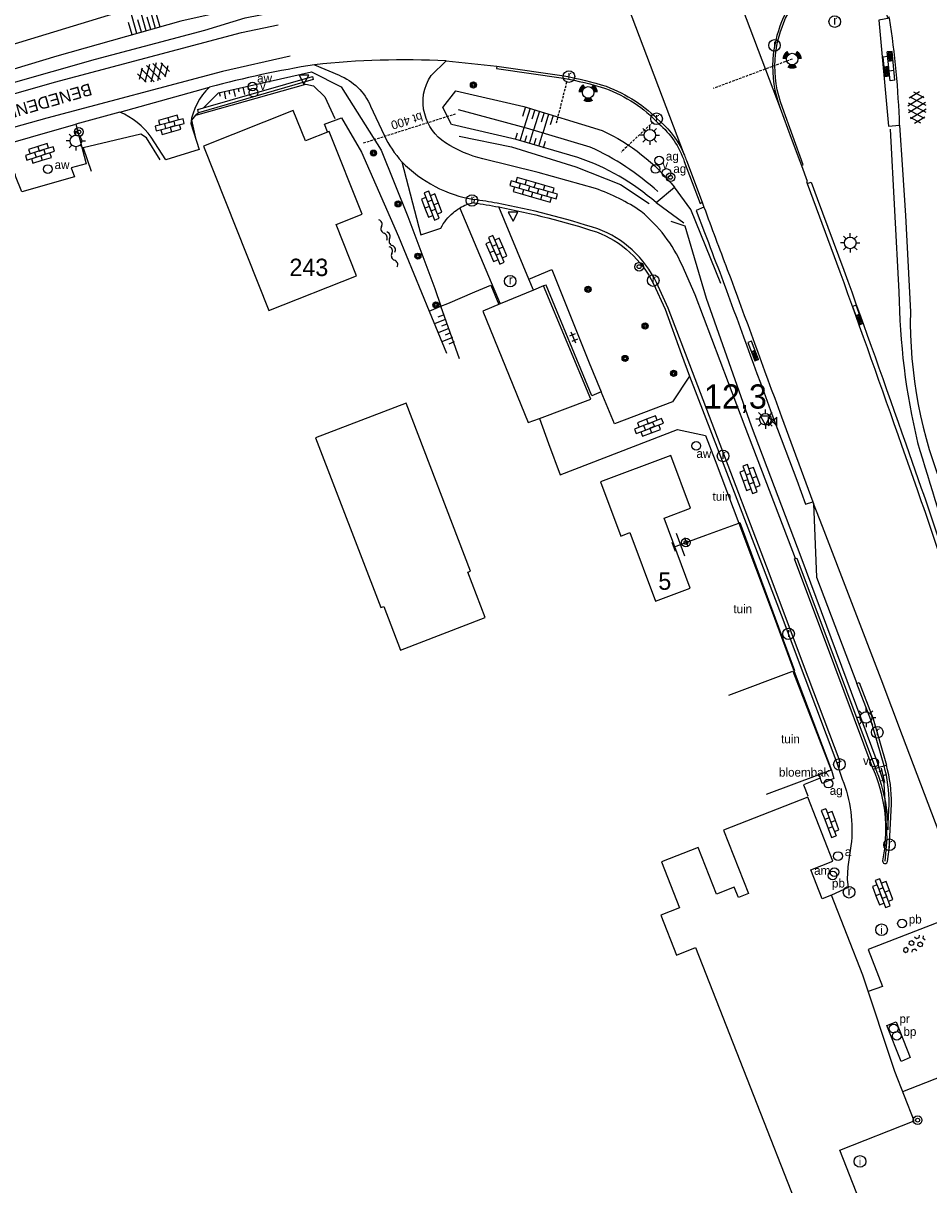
# Model space of a CAD drawing. Header units: metres. Extents: x 121538 to 126242, y 445257 to 454505.
# Tile 6 of 83: x 125785 to 125879, y 446326 to 446446. Entities that reach past the tile are written whole.
import ezdxf
from ezdxf.enums import TextEntityAlignment as Align

# ---------------------------------------------------------------- set-up
doc = ezdxf.new("R2010")
doc.units = ezdxf.units.M
doc.linetypes.add('STIPPELFIJN', pattern=[0.375, 0.25, -0.125])
for name, color, linetype in [('B01_D', 8, 'Continuous'), ('B01_T', 8, 'Continuous'), ('SYMBD01', 8, 'Continuous'), ('SYMBD02', 8, 'Continuous'), ('SYMBD03', 8, 'Continuous'), ('SYMBD04', 8, 'Continuous'), ('SYMBD05', 8, 'Continuous'), ('TEK-D05', 8, 'Continuous'), ('TEK-D06', 8, 'Continuous'), ('TEK-D19', 8, 'Continuous'), ('TEK-D20', 7, 'Continuous'), ('TER-D03S', 8, 'Continuous'), ('TER-T02', 8, 'RASTER'), ('TER-T04', 8, 'HAAG'), ('TER-T09', 8, 'Continuous'), ('TER-T34', 8, 'HAAG'), ('TOPOT04', 8, 'Continuous'), ('TOPOT06', 8, 'WALB'), ('TOPOT18', 8, 'STIPPELFIJN'), ('TOPOT21', 8, 'Continuous'), ('TOPOT22', 8, 'Continuous'), ('TOPOT23', 8, 'Continuous'), ('TOPOT24', 8, 'Continuous'), ('TOPOT26', 8, 'Continuous'), ('TOPOT28', 8, 'Continuous'), ('TOPOT29', 8, 'Continuous'), ('TOPOT30', 8, 'Continuous'), ('TOPOT31', 8, 'Continuous'), ('TOPOT35', 8, 'Continuous'), ('TOPOT50', 8, 'Continuous'), ('TOPOT53', 8, 'STIPPELFIJN'), ('TOPOV04', 8, 'Continuous'), ('WAT-T00', 8, 'Continuous'), ('WEG-T01', 8, 'Continuous'), ('WEG-T20', 8, 'Continuous'), ('WEG-T21', 8, 'Continuous'), ('Z02', 8, 'Continuous')]:
    doc.layers.add(name, color=color, linetype=linetype)
doc.styles.add('ISO', font='provutr.shx')
doc.styles.add('rtw_iso', font='iso-rtw.shx')
doc.linetypes.add('HAAG', pattern='A,0.25,-0.25,[151,BLOK.SHX,S=0.25,R=0,X=0,Y=0],-0.25,0.25', length=1)
doc.linetypes.add('RASTER', pattern='A,0.25,-0.25,[150,BLOK.SHX,S=0.25,R=0,X=0,Y=0],-0.25,0.25', length=1)
doc.linetypes.add('WALB', pattern='A,0.5,[155,BLOK.SHX,S=0.25,R=0,X=0,Y=0],0.5', length=1)

# ---------------------------------------------------------------- blocks, each defined once
blk = doc.blocks.new('beton-m')
for p, q in [((-0.2273319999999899, 1.443749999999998), (-0.4546632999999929, 1.312500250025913)), ((-0.4546632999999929, 1.312500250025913), (-0.4546632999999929, 1.049999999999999)), ((0, 1.3125), (-0.2273319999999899, 1.443749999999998)), ((0, 1.049999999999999), (0, 1.3125)), ((-0.681995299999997, 0.65625), (-0.4546632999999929, 0.5249999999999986)), ((-0.4546632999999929, 0.2624999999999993), (-0.6819945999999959, 0.1312499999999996)), ((-0.4546632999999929, 1.049999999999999), (-0.2273319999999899, 0.9187499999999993)), ((-0.4546632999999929, 0.5249999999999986), (-0.4546632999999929, 0.2624999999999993)), ((-0.2273319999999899, 0.9187499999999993), (0, 1.049999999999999)), ((0, 0.5249999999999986), (0.227331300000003, 0.65625)), ((0, 0.2624999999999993), (0, 0.5249999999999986)), ((0.2273320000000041, 0.1312499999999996), (0, 0.2624999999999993)), ((0.227331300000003, 0.65625), (0.4546633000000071, 0.5249999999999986)), ((0.4546633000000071, 0.2624999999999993), (0.2273320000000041, 0.1312499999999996)), ((0.4546633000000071, 0.5249999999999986), (0.4546633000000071, 0.2624999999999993)), ((-0.4546632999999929, -0.2624999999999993), (-0.2273319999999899, -0.1312499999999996)), ((-0.4546632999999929, -0.5249999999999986), (-0.4546632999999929, -0.2624999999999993)), ((-0.2273319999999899, -0.65625), (-0.4546632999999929, -0.5249999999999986)), ((-0.2273319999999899, -0.1312499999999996), (0, -0.2624999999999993)), ((0, -0.5249999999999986), (-0.2273319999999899, -0.65625)), ((0, -0.2624999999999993), (0, -0.5249999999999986)), ((0, -1.050000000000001), (0.2273320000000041, -0.9187499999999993)), ((0.2273320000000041, -0.9187499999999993), (0.4546633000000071, -1.050000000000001)), ((0.4546633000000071, -0.2624999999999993), (0.681995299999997, -0.1312499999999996)), ((0.4546633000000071, -0.5249999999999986), (0.4546633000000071, -0.2624999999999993)), ((0.681995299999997, -0.65625), (0.4546633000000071, -0.5249999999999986))]:
    blk.add_line(p, q)
blk = doc.blocks.new('asfalt-l')
for p, q in [((-0.7591759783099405, 1.005065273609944), (0.3033435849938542, 1.61851127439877)), ((-0.3033433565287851, 1.618511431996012), (0.7591756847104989, 1.005065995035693)), ((-0.9297791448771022, 0.184879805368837), (0.7041760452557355, 1.128244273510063)), ((-0.8925070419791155, -0.5152890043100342), (0.8925070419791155, 0.5152890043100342)), ((-0.8925070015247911, 0.5152892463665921), (0.8925070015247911, -0.5152892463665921)), ((-0.704176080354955, 1.12824420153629), (0.9297791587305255, 0.1848795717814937)), ((-0.9297791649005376, -0.1848794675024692), (0.7041762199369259, -1.128243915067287)), ((-0.7591760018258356, -1.005065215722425), (0.3033436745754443, -1.618511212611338)), ((-0.7041760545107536, -1.128244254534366), (0.9297791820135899, -0.1848791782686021)), ((-0.3033433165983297, -1.618511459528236), (0.7591759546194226, -1.005065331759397))]:
    blk.add_line(p, q)
blk = doc.blocks.new('talud')
for p, q in [((6.661338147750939e-16, 0.75), (0.5000000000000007, 0.7499999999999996)), ((4.440892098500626e-16, 0.5), (1, 0.4999999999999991)), ((2.220446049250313e-16, 0.25), (0.5000000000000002, 0.2499999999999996)), ((0, 0), (1, -8.881784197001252e-16)), ((-2.220446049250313e-16, -0.25), (0.4999999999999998, -0.2500000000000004)), ((-4.440892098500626e-16, -0.5), (0.9999999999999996, -0.5000000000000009)), ((-6.661338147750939e-16, -0.75), (0.4999999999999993, -0.7500000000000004))]:
    blk.add_line(p, q)
blk = doc.blocks.new('water-l')
at = {"linetype": 'Continuous'}
for centre, start, end in [((-0.4655673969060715, 2.222705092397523), 309.7446390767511, 50.25536092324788), ((0.1580823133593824, 1.472705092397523), 129.7446390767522, 230.255360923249), ((-0.4655673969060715, 0.7227050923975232), 309.7446390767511, 50.25536092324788), ((0.4877086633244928, 4.773959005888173e-15), 129.7446390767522, 230.255360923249), ((-0.1359410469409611, 0.7500000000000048), 309.7446390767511, 50.25536092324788), ((0.1580823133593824, -1.508344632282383), 129.7446390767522, 230.255360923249), ((-0.4655673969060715, -0.7583446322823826), 309.7446390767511, 50.25536092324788), ((-0.1359410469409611, -0.7499999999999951), 309.7446390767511, 50.25536092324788), ((-0.4655673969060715, -2.258344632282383), 309.7446390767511, 50.25536092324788)]:
    blk.add_arc(centre, 0.4877086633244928, start, end, dxfattribs=at)
blk = doc.blocks.new('DRHEK')
at = {"linetype": 'Continuous'}
for p, q in [((1.25, 0), (-1.25, 0)), ((-0.5, 0.7000000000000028), (0.5, 0.7000000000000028)), ((-0.5, -0.7000000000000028), (0.5, -0.7000000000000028))]:
    blk.add_line(p, q, dxfattribs=at)
blk = doc.blocks.new('bermverhardingblok-m')
at = {"linetype": 'Continuous'}
for p, q in [((-0.5000000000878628, 1.499999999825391), (-0.5000000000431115, -1.499999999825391)), ((-0.5000000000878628, 1.499999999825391), (2.1648016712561e-11, 1.499999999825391)), ((2.1648016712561e-11, 1.499999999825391), (-2.310107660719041e-11, -1.499999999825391)), ((-0.5000000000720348, 0.4999999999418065), (-1.456612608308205e-12, 0.4999999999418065)), ((0.499999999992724, 0.9999999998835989), (-8.732570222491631e-12, 0.9999999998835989)), ((-2.182787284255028e-11, 0.9999999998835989), (0.499999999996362, 0.9999999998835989)), ((0.500000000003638, 0), (0, 0)), ((0.4000000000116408, 0.8999999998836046), (0.1000000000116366, 0.8999999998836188)), ((0.1000000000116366, 0.8999999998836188), (0.1000000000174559, 0.09999999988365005)), ((0.4000000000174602, 0.09999999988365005), (0.1000000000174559, 0.09999999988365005)), ((0.3000000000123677, 0.7999999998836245), (0.2000000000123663, 0.7999999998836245)), ((0.2000000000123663, 0.7999999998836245), (0.200000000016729, 0.1999999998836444)), ((0.3000000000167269, 0.1999999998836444), (0.200000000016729, 0.1999999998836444)), ((0.3000000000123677, 0.7999999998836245), (0.3000000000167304, 0.1999999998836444)), ((0.4000000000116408, 0.8999999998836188), (0.4000000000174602, 0.09999999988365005)), ((0.5000000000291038, -0.9999999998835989), (0.499999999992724, 0.9999999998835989)), ((-0.5000000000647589, -0.4999999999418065), (5.819345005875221e-12, -0.4999999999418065)), ((-0.4000000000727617, -1.399999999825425), (-0.4000000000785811, -0.5999999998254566)), ((-0.4000000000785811, -0.5999999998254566), (-0.1000000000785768, -0.5999999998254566)), ((-0.3000000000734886, -1.299999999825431), (-0.3000000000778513, -0.6999999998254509)), ((-0.3000000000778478, -0.6999999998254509), (-0.2000000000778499, -0.6999999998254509)), ((-0.2000000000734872, -1.299999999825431), (-0.2000000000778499, -0.6999999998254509)), ((-0.1000000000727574, -1.399999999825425), (-0.1000000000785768, -0.5999999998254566)), ((7.275957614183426e-12, -0.9999999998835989), (0.5000000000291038, -0.9999999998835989)), ((-0.5000000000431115, -1.499999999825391), (-2.310107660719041e-11, -1.499999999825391)), ((-0.4000000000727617, -1.399999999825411), (-0.1000000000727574, -1.399999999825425)), ((-0.3000000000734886, -1.299999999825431), (-0.2000000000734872, -1.299999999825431))]:
    blk.add_line(p, q, dxfattribs=at)
blk = doc.blocks.new('paal')
for radius in [0.4499999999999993, 0.2]:
    blk.add_circle((0, 0), radius)
blk = doc.blocks.new('lichtmast')
for p, q in [((-0.5998500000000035, 0), (-0.9997499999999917, 0)), ((-0.7069300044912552, 0.7069300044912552), (-0.4241580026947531, 0.4241580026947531)), ((0, 0.5998500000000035), (0, 0.9997499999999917)), ((0.4241580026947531, 0.4241580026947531), (0.7069300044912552, 0.7069300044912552)), ((0.5998500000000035, 0), (0.9997499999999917, 0)), ((-0.4241580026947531, -0.4241580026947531), (-0.7069300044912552, -0.7069300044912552)), ((0, -0.5998500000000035), (0, -0.9997499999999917)), ((0.4241580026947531, -0.4241580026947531), (0.7069300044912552, -0.7069300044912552))]:
    blk.add_line(p, q)
blk.add_circle((0, 0), 0.5998499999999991)
blk = doc.blocks.new('peilbuis')
blk.add_circle((0, 0), 0.45)
at = {"style": 'ISO'}
blk.add_attdef('PEILBUIS', (0.700000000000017, 0), '', height=0.9, dxfattribs=at)
blk = doc.blocks.new('kilometerpaal')
for p, q in [((-0.4419417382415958, 0.4419417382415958), (0.4419417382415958, -0.4419417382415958)), ((-0.4419417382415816, -0.4419417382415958), (-0.4419417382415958, 0.4419417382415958)), ((0.4419417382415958, 0.4419417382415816), (-0.4419417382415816, -0.4419417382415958)), ((0.4419417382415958, -0.4419417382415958), (0.4419417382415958, 0.4419417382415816))]:
    blk.add_line(p, q)
at = {"style": 'rtw_iso'}
blk.add_attdef('KILOMETERPAAL', (0.5914120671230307, 0.8682056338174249), '', height=2.5, dxfattribs=at)
blk = doc.blocks.new('BOOM')
for radius in [0.315, 0.225, 0.135]:
    blk.add_circle((0, 0), radius)
blk = doc.blocks.new('brandstofpomp')
blk.add_circle((0, 0), 0.45)
at = {"style": 'ISO'}
blk.add_attdef('BRANDSTOFPOMT', (0.6999999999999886, 0), '', height=0.9, dxfattribs=at)
blk = doc.blocks.new('afsl-water')
blk.add_circle((0, 0), 0.45)
at = {"style": 'ISO'}
blk.add_attdef('AFSL-WATER', (0.6999999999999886, 0), '', height=0.9, dxfattribs=at)
blk = doc.blocks.new('afsl-brandstof')
blk.add_circle((0, 0), 0.45)
at = {"style": 'ISO'}
blk.add_attdef('AFSL-BRANDSTOF', (0.6999999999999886, 0), '', height=0.9, dxfattribs=at)
blk = doc.blocks.new('afsl-gas')
blk.add_circle((0, 0), 0.45)
at = {"style": 'ISO'}
blk.add_attdef('AFSL-GAS', (0.6999999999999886, 0), '', height=0.9, dxfattribs=at)
blk = doc.blocks.new('afsluiter')
blk.add_circle((0, 0), 0.45)
at = {"style": 'ISO'}
blk.add_attdef('AFSLUITER', (0.6999999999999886, 0), '', height=0.9, dxfattribs=at)
blk = doc.blocks.new('verkeersbord')
for p, q in [((0.5024674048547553, 0.3224406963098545), (-0.5036675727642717, 0.3224406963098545)), ((-0.5036675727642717, 0.3224406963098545), (-0.0006000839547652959, -0.5998496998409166)), ((-0.0006000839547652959, -0.5998496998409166), (0.5024674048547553, 0.3224406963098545))]:
    blk.add_line(p, q)
blk = doc.blocks.new('verkeerslicht')
h = blk.add_hatch(color=256)
edge = h.paths.add_edge_path()
edge.add_line((-0.4998750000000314, 0.8658088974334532), (-0.2999250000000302, 0.5194853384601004))
edge.add_arc((-2.842170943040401e-14, 0), 0.5998499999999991, 119.9999999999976, 180)
edge.add_line((-0.599850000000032, 0), (-0.9997500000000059, 0))
edge.add_arc((-5.684341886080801e-14, 0), 0.999749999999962, 119.99999999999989, 180, ccw=False)
h = blk.add_hatch(color=256)
edge = h.paths.add_edge_path()
edge.add_line((0.9997499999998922, 0), (0.5998499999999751, 0))
edge.add_arc((-2.842170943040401e-14, 0), 0.5998499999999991, 0, 60.00000000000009)
edge.add_line((0.2999249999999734, 0.5194853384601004), (0.4998749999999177, 0.8658088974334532))
edge.add_arc((-5.684341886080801e-14, 0), 0.999749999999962, 0, 60.000000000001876, ccw=False)
h = blk.add_hatch(color=256)
edge = h.paths.add_edge_path()
edge.add_line((-0.4998750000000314, -0.8658088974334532), (-0.2999250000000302, -0.5194853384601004))
edge.add_arc((-2.842170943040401e-14, 0), 0.5998499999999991, 240.0000000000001, 299.9999999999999)
edge.add_line((0.2999249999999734, -0.5194853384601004), (0.4998749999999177, -0.8658088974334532))
edge.add_arc((-5.684341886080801e-14, 0), 0.999749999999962, 239.9999999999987, 299.999999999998, ccw=False)
blk.add_circle((0, 0), 0.599850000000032)
blk = doc.blocks.new('verklikker')
blk.add_circle((0, 0), 0.45)
at = {"style": 'ISO'}
blk.add_attdef('VERKLIKKER', (0.6999999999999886, 0), '', height=0.9, dxfattribs=at)
blk = doc.blocks.new('inspectieput')
blk.add_circle((0, 0), 0.5998500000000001)
at = {"style": 'ISO'}
blk.add_text('i', height=0.7998000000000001, dxfattribs=at).set_placement((0, 0), align=Align.MIDDLE)
blk = doc.blocks.new('kolk')
blk.add_circle((0, 0), 0.5998500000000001)
at = {"style": 'ISO'}
blk.add_text('r', height=0.9331, dxfattribs=at).set_placement((0.06345707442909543, -0.3309814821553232), align=Align.CENTER)
blk = doc.blocks.new('afvalbak')
blk.add_circle((0, 0), 0.45)
at = {"style": 'ISO'}
blk.add_attdef('AFVALBAK', (0.7000000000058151, 0), '', height=0.9, dxfattribs=at)
blk = doc.blocks.new('klinkers-m')
for p, q in [((0, 1.500000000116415), (-0.5, 1.500000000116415)), ((-0.5, 1.500000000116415), (-0.4999999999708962, 0.5000000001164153)), ((0, 1.500000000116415), (2.91038304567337e-11, 1)), ((-0.4999999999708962, 0.5000000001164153), (-0.4999999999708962, -0.4999999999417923)), ((0, 0.5000000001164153), (-0.4999999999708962, 0.5000000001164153)), ((0.5000000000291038, 1), (2.91038304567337e-11, 1)), ((2.91038304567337e-11, 1), (0, 0.5000000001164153)), ((0, 0.5000000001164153), (0, 0)), ((0.5, 0), (0, 0)), ((0, 0), (2.91038304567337e-11, -0.4999999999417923)), ((0.5, 5.820766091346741e-11), (0.5000000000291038, 1)), ((0.4999999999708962, -0.9999999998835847), (0.5, 5.820766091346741e-11)), ((-0.4999999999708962, -0.4999999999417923), (-0.5, -1.499999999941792)), ((2.91038304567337e-11, -0.4999999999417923), (-0.4999999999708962, -0.4999999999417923)), ((2.91038304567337e-11, -0.4999999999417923), (2.91038304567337e-11, -0.9999999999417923)), ((2.91038304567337e-11, -0.9999999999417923), (0.5000000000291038, -0.9999999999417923)), ((2.91038304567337e-11, -0.9999999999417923), (2.91038304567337e-11, -1.499999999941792)), ((-0.5, -1.499999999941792), (2.91038304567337e-11, -1.499999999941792))]:
    blk.add_line(p, q)
blk = doc.blocks.new('klinkers-l')
at = {"linetype": 'Continuous'}
for p, q in [((0.2499999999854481, 1.499999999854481), (-0.2500000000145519, 1.499999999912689)), ((-0.2500000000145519, 1.499999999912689), (-0.2500000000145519, 0.5000000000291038)), ((0.2499999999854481, 0.4999999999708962), (0.2499999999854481, 1.499999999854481)), ((-0.2500000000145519, 0.9999999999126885), (-0.7500000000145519, 0.9999999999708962)), ((-0.7500000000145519, 0.9999999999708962), (-0.7500000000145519, 2.91038304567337e-11)), ((-0.2499999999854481, -2.91038304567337e-11), (-0.7500000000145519, 2.91038304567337e-11)), ((-0.7500000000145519, 2.91038304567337e-11), (-0.7500000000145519, -1.000000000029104)), ((0.2499999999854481, 0.4999999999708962), (-0.2500000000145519, 0.4999999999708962)), ((-0.2500000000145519, 0.4999999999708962), (-0.2499999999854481, -0.4999999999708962)), ((0.7500000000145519, 0.9999999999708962), (0.2499999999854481, 0.9999999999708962)), ((0.2500000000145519, -0.4999999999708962), (0.2499999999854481, 0.4999999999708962)), ((0.7499999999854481, -2.91038304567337e-11), (0.7500000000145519, 0.9999999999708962)), ((-0.7500000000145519, -1.000000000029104), (-0.2499999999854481, -1.000000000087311)), ((-0.2499999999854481, -0.5000000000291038), (-0.2499999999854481, -2.91038304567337e-11)), ((0.2500000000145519, -0.5000000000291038), (-0.2499999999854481, -0.5000000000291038)), ((-0.2499999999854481, -0.5000000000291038), (-0.2500000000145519, -1.499999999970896)), ((0.7499999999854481, -2.91038304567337e-11), (0.2499999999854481, -2.91038304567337e-11)), ((0.2499999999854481, -2.91038304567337e-11), (0.2500000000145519, -0.5000000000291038)), ((0.2499999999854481, -1.499999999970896), (0.2500000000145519, -0.5000000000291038)), ((0.2500000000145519, -1.000000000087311), (0.7499999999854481, -1.000000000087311)), ((0.7499999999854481, -1.000000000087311), (0.7499999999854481, -2.91038304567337e-11)), ((-0.2500000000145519, -1.499999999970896), (0.2499999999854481, -1.499999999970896))]:
    blk.add_line(p, q, dxfattribs=at)
blk = doc.blocks.new('klinkers-xl')
at = {"linetype": 'Continuous'}
for p, q in [((0.2499999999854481, 2.499999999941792), (-0.2500000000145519, 2.499999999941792)), ((-0.2500000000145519, 2.499999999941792), (-0.2499999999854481, 1.500000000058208)), ((0.2499999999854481, 1.500000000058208), (0.2499999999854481, 2.499999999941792)), ((-0.2500000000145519, 2), (-0.7499999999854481, 2)), ((-0.7499999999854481, 2), (-0.7500000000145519, 1.000000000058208)), ((-0.2499999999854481, 1.500000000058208), (0.2499999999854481, 1.500000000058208)), ((-0.2499999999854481, 1.500000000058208), (-0.2499999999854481, 0.5000000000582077)), ((0.7500000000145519, 2), (0.2499999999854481, 2.000000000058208)), ((0.2499999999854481, 2.000000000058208), (0.2499999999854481, 1.500000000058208)), ((0.2500000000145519, 0.5000000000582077), (0.2499999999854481, 1.500000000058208)), ((0.7499999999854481, 1), (0.7500000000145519, 2)), ((-0.7500000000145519, 1.000000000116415), (-0.7499999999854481, 1.164153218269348e-10)), ((-0.7500000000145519, 1.000000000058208), (-0.2499999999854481, 1.000000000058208)), ((-0.7499999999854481, 1.164153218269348e-10), (-0.2500000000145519, 1.164153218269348e-10)), ((-0.7499999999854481, 1.164153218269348e-10), (-0.7499999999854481, -0.9999999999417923)), ((-0.2499999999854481, 0.5000000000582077), (0.2500000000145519, 0.5000000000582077)), ((-0.2499999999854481, 0.5), (-0.2500000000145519, -0.4999999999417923)), ((0.2500000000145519, 1.000000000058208), (0.7499999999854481, 1)), ((0.2500000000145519, 0.5000000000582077), (0.2500000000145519, 1.164153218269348e-10)), ((0.2500000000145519, 1.164153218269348e-10), (0.7500000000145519, 5.820766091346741e-11)), ((0.2499999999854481, 1.164153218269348e-10), (0.2499999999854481, -0.4999999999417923)), ((0.7500000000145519, 5.820766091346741e-11), (0.7499999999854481, 1.000000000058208)), ((0.7500000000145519, -1), (0.7500000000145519, 5.820766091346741e-11)), ((-0.7499999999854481, -0.9999999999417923), (-0.7500000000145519, -1.999999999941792)), ((-0.7499999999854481, -0.9999999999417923), (-0.2499999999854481, -0.9999999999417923)), ((-0.2500000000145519, -0.4999999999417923), (0.2499999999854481, -0.4999999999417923)), ((-0.2500000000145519, -0.5), (-0.2499999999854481, -1.499999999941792)), ((0.2500000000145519, -1.499999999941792), (0.2499999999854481, -0.5)), ((0.2499999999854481, -0.9999999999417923), (0.7500000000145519, -1)), ((0.7500000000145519, -1.999999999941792), (0.7500000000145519, -1)), ((-0.7500000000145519, -1.999999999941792), (-0.2499999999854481, -1.999999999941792)), ((-0.2499999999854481, -1.499999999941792), (0.2500000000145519, -1.499999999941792)), ((-0.2499999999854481, -1.499999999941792), (-0.2499999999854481, -2.499999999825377)), ((0.2500000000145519, -2.499999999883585), (0.2500000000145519, -1.5)), ((0.2500000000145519, -1.999999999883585), (0.7500000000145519, -1.999999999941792)), ((-0.2499999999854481, -2.499999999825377), (0.2500000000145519, -2.499999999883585))]:
    blk.add_line(p, q, dxfattribs=at)
blk = doc.blocks.new('klinkers-s')
for p, q in [((-0.3125, 0.5000000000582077), (0, 0.5000000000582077)), ((7.275957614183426e-11, -0.75), (-1.455191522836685e-11, 0.7500000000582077)), ((0, 0), (0.3125, 0)), ((5.820766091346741e-11, -0.5), (-0.3124999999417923, -0.5))]:
    blk.add_line(p, q)
blk = doc.blocks.new('bermverhardingblok-s')
at = {"linetype": 'Continuous'}
for p, q in [((-0.2000000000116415, 0.9999999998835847), (-0.2000000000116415, -0.9999999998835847)), ((-0.2000000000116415, 0.9999999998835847), (0.2000000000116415, 0.9999999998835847)), ((0.2000000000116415, 0.9999999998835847), (-0.2000000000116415, 0.9999999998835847)), ((0.2000000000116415, 0), (-0.2000000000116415, 0)), ((0.2000000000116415, -0.9999999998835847), (0.2000000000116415, 0.9999999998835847)), ((-0.2000000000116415, -0.9999999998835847), (0.2000000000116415, -0.9999999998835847))]:
    blk.add_line(p, q, dxfattribs=at)
for points in [[(0.1000000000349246, 0.1000000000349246), (0.1000000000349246, 0.8999999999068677), (-0.1000000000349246, 0.8999999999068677), (-0.1000000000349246, 0.1000000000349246)], [(1.164153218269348e-10, 0.2000000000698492), (5.820766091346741e-11, 0.7999999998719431), (0, 0.7999999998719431), (-5.820766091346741e-11, 0.2000000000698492)]]:
    blk.add_lwpolyline(points, close=True, dxfattribs=at)
blk = doc.blocks.new('tegels-s')
for p, q in [((0.3125, 0.3125), (-0.3125, 0.3125)), ((0, -0.625), (0, 0.625)), ((0.3125, -0.3125), (-0.3125, -0.3125))]:
    blk.add_line(p, q)

msp = doc.modelspace()

# ---------------------------------------------------------------- linework, layer by layer
at = {"layer": 'B01_D'}
for points in [[(125816.522, 446434.855), (125814.061, 446433.879), (125812.812, 446437.027), (125803.519, 446433.34), (125810.269, 446416.329), (125819.341, 446419.929), (125817.243, 446425.215), (125819.925, 446426.279)], [(125819.925, 446426.279), (125816.522, 446434.855)], [(125832.652, 446384.595), (125830.852, 446389.281), (125831.134, 446389.389), (125824.464, 446406.752), (125815.109, 446403.158), (125821.845, 446385.621), (125822.159, 446385.741), (125823.891, 446381.23), (125832.652, 446384.595)], [(125853.876, 446395.882), (125851.834, 446401.334), (125844.563, 446398.611), (125846.657, 446393.02), (125847.619, 446393.381), (125850.272, 446386.297), (125853.841, 446387.634), (125851.136, 446394.856), (125853.876, 446395.882)], [(125868.444, 446355.883), (125867.505, 446355.514), (125866.33, 446358.505), (125868.603, 446359.398), (125866.005, 446366.011), (125857.304, 446362.593), (125859.875, 446356.048), (125858.824, 446355.635), (125858.396, 446356.723), (125856.558, 446356.001), (125854.659, 446360.833), (125850.874, 446359.346), (125852.745, 446354.583), (125850.795, 446353.817)], [(125871.688, 446347.625), (125868.444, 446355.883)], [(125850.795, 446353.817), (125852.417, 446349.688)], [(125852.417, 446349.688), (125854.391, 446350.463), (125870.976, 446308.244), (125876.773, 446310.521)], [(125876.773, 446310.521), (125869.304, 446329.534), (125877.002, 446332.558), (125874.998, 446337.66)]]:
    msp.add_lwpolyline(points, dxfattribs=at)
at = {"layer": 'B01_T'}
for points in [[(125837.658, 446418.447), (125834.197, 446417.013)], [(125838.685, 446418.873), (125837.658, 446418.447)], [(125838.25, 446405.18), (125843.564, 446407.165), (125838.685, 446418.873)], [(125834.197, 446417.013), (125832.422, 446416.278), (125837.1, 446404.751), (125838.25, 446405.18)], [(125874.998, 446337.66), (125871.688, 446347.625)]]:
    msp.add_lwpolyline(points, dxfattribs=at)
at = {"layer": 'TER-T02', "flags": 128}
for points in [[(125828.078652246, 446416.7736272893), (125828.7791350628, 446417.0687411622), (125831.5951041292, 446418.2551107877), (125833.235, 446418.946), (125834.0750265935, 446416.962688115)], [(125826.8669688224, 446416.2631442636), (125828.078652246, 446416.7736272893)], [(125852.237252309, 446391.9157988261), (125853.4053627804, 446392.346679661), (125855.4693627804, 446393.108679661), (125858.8558046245, 446394.3590581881)], [(125858.8558046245, 446394.3590581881), (125858.9793627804, 446394.404679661), (125864.613059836, 446379.1029601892)], [(125864.3346970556, 446379.0002805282), (125864.47, 446379.0510000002), (125868.415, 446368.804), (125867.1475713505, 446368.3301022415)], [(125873.994621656, 446365.6396406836), (125873.893, 446367.394), (125873.3509559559, 446369.1063332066)], [(125867.1475713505, 446368.3301022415), (125861.6821458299, 446366.286552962)], [(125873.988, 446359.4179999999), (125874.223, 446361.697), (125873.994621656, 446365.6396406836)]]:
    msp.add_lwpolyline(points, dxfattribs=at)
at = {"layer": 'TER-T04', "flags": 128}
for points in [[(125802.7461677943, 446436.535555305), (125814.094, 446439.735), (125814.913, 446439.566), (125816.069, 446438.423), (125817.111, 446436.173)], [(125802.7468395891, 446434.1424564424), (125802.3162954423, 446436.0142207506), (125802.7461677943, 446436.535555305)], [(125799.062, 446431.913), (125797.644, 446434.203), (125797.042, 446434.568), (125791.095, 446433.162), (125791.912, 446430.755)]]:
    msp.add_lwpolyline(points, dxfattribs=at)
msp.add_lwpolyline([(125874.533, 446435.09), (125875.419, 446418.255, 0.05449876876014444), (125877.342, 446402.692, 0.005484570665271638), (125885.779, 446375.763, -0.007508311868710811), (125894.654, 446348.834, -0.003336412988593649), (125903.621, 446322.179), (125905.374, 446317.341)], format="xyb", dxfattribs=at)
at = {"layer": 'TER-T09'}
for points in [[(125834.755617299, 446456.7580382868), (125825.724, 446453.786), (125816.012, 446450.534), (125807.647, 446447.697), (125801.18, 446446.242), (125788.362, 446442.643), (125773.8435078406, 446438.2415367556)], [(125829.995, 446411.322), (125828.078652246, 446416.7736272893)]]:
    msp.add_lwpolyline(points, dxfattribs=at)
at = {"layer": 'TER-T34', "flags": 128}
for points in [[(125829.948, 446434.355), (125835.379, 446433.27), (125842.036, 446431.183), (125846.638, 446429.369), (125849.613, 446427.406)], [(125851.835, 446425.581), (125853.291, 446425.079), (125855.5, 446417.609), (125860.154, 446404.405), (125865.277, 446390.876), (125873.151, 446369.738), (125873.3509559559, 446369.1063332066)], [(125857.8511369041, 446376.5698622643), (125864.3346970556, 446379.0002805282)]]:
    msp.add_lwpolyline(points, dxfattribs=at)
at = {"layer": 'TOPOT04'}
for points in [[(125774.5101789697, 446436.0468630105), (125788.107, 446439.949), (125807.452, 446445.074), (125811.23, 446445.883)], [(125812.475, 446442.646), (125805.488, 446441.045), (125787.346, 446436.227), (125775.4671140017, 446432.8966438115)]]:
    msp.add_lwpolyline(points, dxfattribs=at)
at = {"layer": 'TOPOT06', "flags": 128}
msp.add_lwpolyline([(125834.6995958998, 446459.9654451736), (125834.124, 446459.738), (125820.176, 446454.218), (125819.598, 446453.989), (125818.368, 446453.666), (125800.894, 446449.063), (125783.62, 446443.773), (125773.1407581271, 446440.5549807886)], dxfattribs=at)
at = {"layer": 'TOPOT18'}
for p, q in [((125841.063, 446439.933), (125839.992, 446435.705)), ((125820.076, 446433.664), (125829.566, 446436.666)), ((125850.009, 446435.822), (125846.692, 446432.699))]:
    msp.add_line(p, q, dxfattribs=at)
at = {"layer": 'TOPOT50'}
for points in [[(125803.5114627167, 446437.2772422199), (125805.093, 446438.856), (125814.709, 446440.995), (125817.765, 446439.469), (125821.888, 446432.896), (125824.658, 446426.046), (125827.437, 446418.599), (125828.078652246, 446416.7736272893)], [(125803.01961386, 446436.7862577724), (125802.7461677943, 446436.535555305)], [(125850.3093078, 446427.4866838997), (125852.2112550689, 446429.0794485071)], [(125857.001, 446419.134), (125853.918, 446426.776), (125852.2112550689, 446429.0794485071)], [(125850.3093078, 446427.4866838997), (125853.203, 446425.382)]]:
    msp.add_lwpolyline(points, dxfattribs=at)
for points in [[(125850.3093078, 446427.4866838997, 0.09802002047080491), (125842.2371266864, 446432.1498840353), (125835.839, 446433.998), (125829.177, 446435.562), (125828.279, 446437.317), (125829.598, 446439.029), (125836.64, 446437.441), (125844.7593676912, 446434.9375059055, -0.1163539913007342), (125852.2112550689, 446429.0794485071, 0.1163539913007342)], [(125850.4986446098, 446428.6249648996, 0.0776042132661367), (125843.5058382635, 446433.2279951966), (125836.931, 446435.193), (125829.877, 446437.069)]]:
    msp.add_lwpolyline(points, format="xyb", dxfattribs=at)
at = {"layer": 'TOPOT53'}
msp.add_line((125864.385, 446442.326), (125856.22, 446439.2879999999), dxfattribs=at)
at = {"layer": 'TOPOV04'}
for points in [[(125852.6864977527, 446464.8218550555), (125863.1518877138, 446437.2673205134)], [(125853.2392713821, 446432.4102732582), (125842.0517499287, 446461.9505048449)]]:
    msp.add_lwpolyline(points, dxfattribs=at)
at = {"layer": 'WAT-T00'}
for points in [[(125816.3620905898, 446434.7915820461), (125816.0338351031, 446435.592326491), (125817.7957003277, 446436.2572867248), (125819.863, 446432.693), (125823.702, 446423.987), (125826.8669688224, 446416.2631442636)], [(125826.8669688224, 446416.2631442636), (125828.645, 446411.924)]]:
    msp.add_lwpolyline(points, dxfattribs=at)
at = {"layer": 'WEG-T01'}
for points in [[(125867.2241112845, 446451.3488776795, 0.07249863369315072), (125865.3905806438, 446449.6130480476, 0.1614855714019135), (125862.3939716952, 446442.2820623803, 0.110087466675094), (125863.1518877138, 446437.2673205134)], [(125875.492, 446435.485, 0.03038884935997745), (125874.459, 446446.548)], [(125828.5999999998, 446442.141, 0.03980057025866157), (125815.0038914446, 446441.7417620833)], [(125864.726, 446390.693), (125859.544, 446404.312), (125854.341, 446417.972), (125853.0062697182, 446421.0092932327, 0.1173226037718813), (125848.7664008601, 446426.567265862, 0.06844056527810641), (125844.0690552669, 446428.9469703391), (125838.127, 446430.61), (125832.4137447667, 446431.9989012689, -0.07733645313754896), (125828.53793156, 446433.6648433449, -0.1918155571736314), (125826.405, 446436.6529999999, -0.2254172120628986), (125827.061, 446440.621), (125828.5999999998, 446442.141)], [(125815.0038914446, 446441.7417620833, 0.02571272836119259), (125804.1496757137, 446439.4221584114)], [(125815.0038914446, 446441.7417620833), (125817.5400000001, 446440.661, -0.1960959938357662), (125820.8039999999, 446437.4630000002), (125822.196439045, 446434.4492981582, 0.06654263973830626), (125824.0242303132, 446431.7055295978, -0.06654263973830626)], [(125833.87, 446441.613), (125840.8230512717, 446440.58666988, -0.0330249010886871), (125845.1581644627, 446439.5135342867, -0.1094648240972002), (125850.7441071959, 446435.8675178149, -0.1159750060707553), (125853.2392713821, 446432.4102732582)], [(125804.1496757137, 446439.4221584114, 0.1719330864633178), (125802.2031160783, 446435.6813084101), (125803.089, 446432.989), (125799.634, 446431.923), (125798.124108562, 446434.2394254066, 0.1321352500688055), (125794.8777014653, 446436.8505018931)], [(125875.492, 446435.485), (125875.783, 446430.893), (125876.112, 446426.161), (125876.603, 446416.202, 0.102074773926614), (125880.171, 446397.421, -0.01556674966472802), (125881.452, 446393.516), (125884.715, 446383.077), (125889.452, 446367.856, 0.008400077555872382), (125897.341, 446343.926, 0.002829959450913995), (125907.643, 446314.196, 0.005952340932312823), (125912.399, 446301.156), (125926.982, 446262.551), (125941.29, 446224.626), (125956.011, 446185.702), (125969.831, 446148.825, -0.002399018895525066), (125977.9148936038, 446127.3252600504, -0.0005835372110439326), (125979.85, 446122.084, -0.006940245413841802), (125989.247, 446095.664, -0.01456918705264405), (125997.548, 446068.42, -0.003940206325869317), (126004.932, 446040.537, -0.006978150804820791), (126007.691, 446029.219, -0.08868670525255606), (126007.729, 446027.586, 0.08868670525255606)], [(125853.2392713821, 446432.4102732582, -0.01610511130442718), (125853.4517337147, 446431.8492744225), (125855.084, 446427.527)], [(125824.0242303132, 446431.7055295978), (125826.007, 446424.15), (125828.0631038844, 446424.8613188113, -0.1008685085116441), (125829.32139829, 446426.4285205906, -0.04200675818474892), (125830.0135511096, 446426.9115307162)], [(125824.0242303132, 446431.7055295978, 0.1587870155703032), (125831.5166837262, 446427.8123967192)], [(125865.923, 446429.476), (125866.352, 446429.606), (125866.981, 446427.928), (125869.7365782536, 446420.4936984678, -0.002085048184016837), (125876.1285168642, 446402.55628306), (125877.7357180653, 446397.9737098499, -0.007233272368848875), (125881.0306434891, 446388.0909874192), (125883.6457748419, 446379.9635791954), (125885.5351717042, 446373.971320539, 0.001440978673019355), (125890.0441343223, 446359.7745726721, 0.003518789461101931), (125893.8362327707, 446348.4333182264, 0.003116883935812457), (125897.6379585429, 446337.3148873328), (125901.8518918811, 446325.7038264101)], [(125865.923, 446429.476), (125869.314, 446420.339, -0.002084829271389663), (125875.704, 446402.407), (125877.311, 446397.825, -0.007233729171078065), (125880.602, 446387.954), (125883.217, 446379.827), (125885.106, 446373.836, 0.001441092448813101), (125889.616, 446359.636, 0.003518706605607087), (125893.41, 446348.289, 0.003117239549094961), (125897.214, 446337.164), (125901.429, 446325.55), (125906.696, 446311.103), (125925.038, 446262.375), (125958.592, 446173.643), (125964.319, 446158.466, -0.003897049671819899), (125973.076, 446134.899, -0.001170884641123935), (125976.1160607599, 446126.5789267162, -0.001755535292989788), (125980.601, 446114.078, -0.003588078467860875), (125987.98, 446093.175), (125991.632, 446081.772, -0.008093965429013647), (125998.34, 446058.156, -0.008170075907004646), (126004.171, 446034.857), (126006.267, 446026.139)], [(125831.4819417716, 446427.4781500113, 0.07867968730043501), (125830.0135511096, 446426.9115307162)], [(125831.4819417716, 446427.4781500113, -0.008044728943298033), (125834.0461026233, 446427.0390684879)], [(125834.0461026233, 446427.0390684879, -0.03227939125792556), (125844.1495830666, 446424.4568744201, -0.1949011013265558), (125850.0414265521, 446419.0779190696), (125851.24, 446416.4620000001), (125852.955, 446411.781), (125853.779, 446409.53)], [(125855.2673784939, 446427.0295537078), (125854.452, 446426.68), (125855.339, 446424.4, 0.005251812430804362), (125856.8975641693, 446420.2881145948, -0.001478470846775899), (125862.483476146, 446405.058452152), (125864.869, 446398.788), (125865.761, 446396.322), (125866.53, 446396.566)], [(125855.2673784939, 446427.0295537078, 0.005919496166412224), (125857.683, 446420.586, -0.001478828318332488), (125863.272, 446405.348), (125866.53, 446396.566)], [(125869.018, 446369.561), (125869.566, 446367.891, -0.1235271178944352), (125870.464, 446360.983), (125870.15, 446358.835), (125870.065, 446357.538), (125870.163, 446356.678), (125868.444, 446355.883)], [(125872.7572518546, 446368.9300073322, -0.1329355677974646), (125873.9151871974, 446360.6662775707), (125873.7338061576, 446359.4497198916, 1.007251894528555), (125874.2327996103, 446359.3658857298), (125874.415, 446360.63), (125874.6655567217, 446365.2896167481, 0.07072924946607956), (125874.1225933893, 446369.3355040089)]]:
    msp.add_lwpolyline(points, format="xyb", dxfattribs=at)
for points in [[(125774.1752726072, 446437.1493709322), (125792.375, 446442.316), (125803.67, 446445.314), (125807.843, 446446.577), (125816.668, 446448.306)], [(125874.459, 446446.548), (125873.331, 446446.354), (125874.346, 446435.405), (125875.492, 446435.485)], [(125828.5999999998, 446442.141), (125833.87, 446441.613)], [(125794.8777014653, 446436.8505018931), (125804.1496757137, 446439.4221584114)], [(125803.5114627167, 446437.2772422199), (125814.786, 446440.523), (125814.858, 446440.211), (125803.01961386, 446436.7862577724)], [(125803.01961386, 446436.7862577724), (125802.934, 446437.111), (125803.5114627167, 446437.2772422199)], [(125863.1518877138, 446437.2673205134), (125864.297, 446434.15), (125865.191, 446431.777), (125865.3548943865, 446431.3198556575)], [(125794.8777014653, 446436.8505018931), (125790.315, 446435.585)], [(125865.3548943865, 446431.3198556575), (125865.936, 446429.699), (125865.859, 446429.664), (125865.923, 446429.476)], [(125831.5166837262, 446427.8123967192), (125831.4819417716, 446427.4781500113)], [(125855.084, 446427.527), (125855.2673784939, 446427.0295537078)], [(125830.0135511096, 446426.9115307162), (125834.197, 446417.013)], [(125837.169, 446419.587), (125834.0461026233, 446427.0390684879)], [(125837.169, 446419.587), (125839.5404210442, 446420.5693915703), (125843.388, 446410.915), (125844.627, 446407.916)], [(125837.658, 446418.447), (125837.169, 446419.587)], [(125844.627, 446407.916), (125843.6883434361, 446407.5132924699), (125838.949, 446418.945), (125838.685, 446418.873)], [(125853.779, 446409.53), (125852.018, 446406.901), (125846.005, 446404.633), (125844.627, 446407.916)], [(125853.779, 446409.53), (125856.791, 446401.693), (125863.249, 446384.8640000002), (125865.686, 446378.355), (125869.018, 446369.561)], [(125838.25, 446405.18), (125839.204, 446402.575), (125840.39, 446399.332), (125852.542, 446404.017), (125855.429, 446403.396), (125856.409, 446400.839), (125858.8558046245, 446394.3590581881)], [(125866.53, 446396.566), (125866.5967697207, 446396.3944314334)], [(125898.697, 446311.927), (125895.515, 446320.395), (125892.074, 446329.534), (125885.892, 446345.745), (125881.3718352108, 446357.6522400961), (125879.959, 446361.374), (125875.803, 446372.355), (125873.5854757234, 446378.2357139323), (125867.522, 446394.017), (125866.5967697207, 446396.3944314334)], [(125866.5967697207, 446396.3944314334), (125866.888, 446388.764), (125871.089, 446377.759)], [(125858.8558046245, 446394.3590581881), (125862.3208047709, 446385.1826004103), (125864.602, 446379.026), (125868.436, 446368.818), (125868.696, 446367.947), (125867.491, 446367.447), (125867.2812741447, 446367.9862950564)], [(125872.7572518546, 446368.9300073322), (125868.808, 446379.519), (125864.642, 446390.656), (125864.726, 446390.693)], [(125871.089, 446377.759), (125871.298, 446377.867), (125872.753, 446374.109), (125874.1225933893, 446369.3355040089)], [(125872.7572518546, 446368.9300073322), (125872.990469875, 446368.9992714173)], [(125872.990469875, 446368.9992714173), (125873.3509559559, 446369.1063332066)], [(125873.3509559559, 446369.1063332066), (125873.8971293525, 446369.2685428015)], [(125873.8971293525, 446369.2685428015), (125874.1225933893, 446369.3355040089)], [(125867.2812741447, 446367.9862950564), (125865.573, 446367.306), (125866.0084537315, 446366.1499963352)], [(125867.1475713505, 446368.3301022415), (125867.2812741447, 446367.9862950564)], [(125881.394187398, 446353.8102334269), (125872.243, 446350.269), (125873.7209529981, 446346.4566812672), (125872.2565479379, 446345.91334435)], [(125874.188, 446342.422), (125875.145, 446342.809), (125876.599, 446339.092), (125875.642, 446338.705), (125874.188, 446342.422)], [(125881.723, 446341.05), (125880.44, 446340.588), (125881.505, 446337.807), (125875.8099295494, 446335.5670314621)]]:
    msp.add_lwpolyline(points, dxfattribs=at)
msp.add_lwpolyline([(125790.315, 446435.585), (125791.409, 446431.492), (125789.832, 446431.086), (125790.174, 446430.149), (125784.742, 446428.594), (125784.103, 446430.215, 0.1058157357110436), (125783.9323989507, 446430.6614701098, 0.1058157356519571), (125783.594, 446430.999, 0.1032936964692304), (125783.1583479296, 446431.1666757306, 0.1032936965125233), (125782.692, 446431.146), (125776.853, 446429.478), (125776.238, 446431.571)], format="xyb", close=True, dxfattribs=at)
at = {"layer": 'WEG-T20'}
msp.add_lwpolyline([(125869.018, 446369.561), (125869.337, 446369.6679999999), (125866.031, 446378.419), (125861.727, 446389.89), (125856.659, 446403.21), (125854.0841084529, 446409.9854969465), (125851.578, 446416.58), (125850.3483196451, 446419.2296894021, 0.1961967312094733), (125844.2847145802, 446424.7623505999, 0.03438005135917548), (125833.8882892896, 446427.4156533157, 0.007696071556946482), (125831.5166837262, 446427.8123967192)], format="xyb", dxfattribs=at)
at = {"layer": 'WEG-T21'}
for points in [[(125865.3548943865, 446431.3198556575), (125865.527, 446431.387), (125863.3860899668, 446437.3292376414, -0.108497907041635), (125862.6225538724, 446442.2721463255, -0.1640654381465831), (125865.5804245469, 446449.4369376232, -0.1656430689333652), (125869.9539678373, 446452.3805481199, -0.2195898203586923), (125871.9918000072, 446451.9981479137, -0.1406642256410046), (125873.7988620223, 446449.6140752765), (125874.224, 446446.667), (125874.454, 446446.71)], [(125833.87, 446441.613), (125833.83, 446441.366), (125840.7320495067, 446440.3456143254, -0.0390628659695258), (125845.0794850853, 446439.2833824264, -0.1178136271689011), (125850.5834865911, 446435.659328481, -0.1375386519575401), (125853.2346141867, 446431.7433851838), (125854.881, 446427.381), (125855.084, 446427.527)], [(125872.990469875, 446368.9992714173, -0.05232582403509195), (125873.994621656, 446365.6396406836)], [(125873.994621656, 446365.6396406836, -0.04492074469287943), (125874.2836647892, 446362.6411239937), (125874.4255200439, 446365.2964313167, 0.0623477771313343), (125873.8971293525, 446369.2685428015)]]:
    msp.add_lwpolyline(points, format="xyb", dxfattribs=at)
for points in [[(125864.726, 446390.693), (125864.868, 446390.727), (125869.043, 446379.588), (125872.990469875, 446368.9992714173)], [(125873.8971293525, 446369.2685428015), (125872.513, 446374.025), (125871.089, 446377.759)]]:
    msp.add_lwpolyline(points, dxfattribs=at)

# ---------------------------------------------------------------- block references
at = {"layer": 'SYMBD01', "linetype": 'Continuous', "rotation": 285.2860763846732}
msp.add_blockref('asfalt-l', (125798.3594144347, 446440.9265739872), dxfattribs=at)
at = {"layer": 'SYMBD01'}
for name, p, rotation in [('asfalt-l', (125877.2927961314, 446437.3377833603), 2.065346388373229), ('beton-m', (125877.1623099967, 446350.8640300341), 111.1902278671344)]:
    msp.add_blockref(name, p, dxfattribs=dict(at, rotation=rotation))
at = {"layer": 'SYMBD02'}
for name, p, rotation in [('bermverhardingblok-m', (125874.3609030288, 446441.588120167), 185.511499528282), ('klinkers-l', (125800.0279061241, 446435.5310747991), 105.1493642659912), ('klinkers-l', (125786.6193059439, 446432.5786883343), 107.5318880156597), ('klinkers-xl', (125837.6605553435, 446428.8188448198), 73.93719616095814), ('klinkers-l', (125827.1132354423, 446427.1782475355), 21.02011350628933), ('klinkers-l', (125833.8050155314, 446422.600979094), 23.26616755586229), ('bermverhardingblok-s', (125871.1652803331, 446415.8733378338), 199.7201831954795), ('bermverhardingblok-s', (125860.3566440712, 446412.1497493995), 200.8198380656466), ('klinkers-l', (125849.5831435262, 446404.3878983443), 111.077574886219), ('klinkers-l', (125860.021385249, 446398.9236351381), 19.4880497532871), ('klinkers-s', (125873.8004141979, 446368.2748547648), 13.82044667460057), ('klinkers-m', (125868.3938533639, 446363.4159952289), 20.86254851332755), ('klinkers-l', (125873.7472063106, 446356.1012953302), 20.8518889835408)]:
    msp.add_blockref(name, p, dxfattribs=dict(at, rotation=rotation))
at = {"layer": 'SYMBD03', "rotation": 22.51785898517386}
msp.add_blockref('tegels-s', (125841.7780063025, 446413.5261082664), dxfattribs=at)
at = {"layer": 'SYMBD04', "linetype": 'Continuous', "yscale": 2}
for p, xscale, zscale, rotation in [((125797.5926562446, 446445.2347562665), 2.694494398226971, 2.694494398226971, 105.683522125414), ((125806.6240363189, 446439.1965664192), 0.769923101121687, 0.769923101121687, 282.5407940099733), ((125838.2529224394, 446436.9436778), 2.055979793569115, 2.055979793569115, 252.8635812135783)]:
    msp.add_blockref('talud', p, dxfattribs=dict(at, xscale=xscale, zscale=zscale, rotation=rotation))
at = {"layer": 'SYMBD04', "yscale": 2}
for p, xscale, zscale, rotation in [((125837.2337876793, 446433.5951921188), 1.44430479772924, 1.44430479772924, 73.36873459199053), ((125828.8868765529, 446414.4743902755), 1.190840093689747, 1.190840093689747, 202.2821209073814)]:
    msp.add_blockref('talud', p, dxfattribs=dict(at, xscale=xscale, zscale=zscale, rotation=rotation))
at = {"layer": 'SYMBD05', "rotation": 21.17940000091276}
msp.add_blockref('water-l', (125822.7373216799, 446423.347000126), dxfattribs=at)
at = {"layer": 'TER-D03S', "rotation": 110.2475015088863}
msp.add_blockref('DRHEK', (125852.8213075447, 446392.1312392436), dxfattribs=at)
at = {"layer": 'TOPOT21'}
for p in [(125790.343, 446433.866), (125849.668, 446434.4570000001), (125870.387, 446423.322), (125861.615, 446405.091), (125872.02, 446374.254)]:
    msp.add_blockref('lichtmast', p, dxfattribs=at)
at = {"layer": 'TOPOT22'}
for p in [(125790.642, 446434.796), (125851.801, 446430.107), (125848.562, 446420.864), (125853.4053627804, 446392.346679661), (125877.359, 446332.631)]:
    msp.add_blockref('paal', p, dxfattribs=at)
at = {"layer": 'TOPOT23'}
for p in [(125868.785, 446446.204), (125862.558, 446443.747), (125841.311, 446440.519), (125850.368, 446436.157), (125831.28, 446427.708), (125835.231, 446419.368), (125850.021, 446419.433), (125857.237, 446401.2999999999), (125864.012, 446382.909), (125873.182, 446372.729), (125869.267, 446369.409), (125874.451, 446361.098), (125870.265, 446356.193)]:
    msp.add_blockref('kolk', p, dxfattribs=at)
at = {"layer": 'TOPOT24'}
ref = msp.add_blockref('afsl-water', (125808.592, 446439.5), dxfattribs=at)
ref.add_attrib('AFSL-WATER', 'aw', (125809.0725241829, 446439.9092186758), dxfattribs={"height": 0.9, "style": 'ISO'})
ref = msp.add_blockref('afsl-gas', (125850.63, 446431.842), dxfattribs=at)
ref.add_attrib('AFSL-GAS', 'ag', (125851.33, 446431.842), dxfattribs={"height": 0.9, "style": 'ISO'})
ref = msp.add_blockref('afsl-water', (125787.432, 446430.958), dxfattribs=at)
ref.add_attrib('AFSL-WATER', 'aw', (125788.132, 446430.958), dxfattribs={"height": 0.9, "style": 'ISO'})
ref = msp.add_blockref('afsl-gas', (125851.399, 446430.549), dxfattribs=at)
ref.add_attrib('AFSL-GAS', 'ag', (125852.099, 446430.549), dxfattribs={"height": 0.9, "style": 'ISO'})
ref = msp.add_blockref('afsl-water', (125854.475, 446402.338), dxfattribs=at)
ref.add_attrib('AFSL-WATER', 'aw', (125854.4863585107, 446401.1004985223), dxfattribs={"height": 0.9, "style": 'ISO'})
ref = msp.add_blockref('afsl-gas', (125868.128, 446367.419), dxfattribs=at)
ref.add_attrib('AFSL-GAS', 'ag', (125868.268370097, 446366.2564259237), dxfattribs={"height": 0.9, "style": 'ISO'})
ref = msp.add_blockref('afsluiter', (125869.125, 446359.931), dxfattribs=at)
ref.add_attrib('AFSLUITER', 'a', (125869.825, 446359.931), dxfattribs={"height": 0.9, "style": 'ISO'})
ref = msp.add_blockref('afsl-brandstof', (125868.747, 446358.26), dxfattribs=at)
ref.add_attrib('AFSL-BRANDSTOF', 'am', (125866.6617185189, 446357.9918239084), dxfattribs={"height": 0.9, "style": 'ISO'})
ref = msp.add_blockref('peilbuis', (125868.571, 446357.926), dxfattribs=at)
ref.add_attrib('PEILBUIS', 'pb', (125868.4984925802, 446356.6777593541), dxfattribs={"height": 0.9, "style": 'ISO'})
ref = msp.add_blockref('peilbuis', (125875.743, 446352.953), dxfattribs=at)
ref.add_attrib('PEILBUIS', 'pb', (125876.443, 446352.953), dxfattribs={"height": 0.9, "style": 'ISO'})
ref = msp.add_blockref('brandstofpomp', (125875.193, 446341.339), dxfattribs=at)
ref.add_attrib('BRANDSTOFPOMT', 'bp', (125875.893, 446341.339), dxfattribs={"height": 0.9, "style": 'ISO'})
at = {"layer": 'TOPOT26'}
for p in [(125831.435, 446439.652), (125821.104, 446432.611), (125823.646, 446427.359), (125825.691, 446421.954), (125843.28, 446418.527), (125827.557, 446416.918), (125849.177, 446414.737), (125847.115, 446411.38), (125852.122, 446409.842)]:
    msp.add_blockref('BOOM', p, dxfattribs=at)
at = {"layer": 'TOPOT28'}
for p in [(125873.629, 446352.312), (125871.4, 446328.362)]:
    msp.add_blockref('inspectieput', p, dxfattribs=at)
at = {"layer": 'TOPOT29'}
for p in [(125864.385, 446442.326), (125843.297, 446438.881)]:
    msp.add_blockref('verkeerslicht', p, dxfattribs=at)
at = {"layer": 'TOPOT30'}
for p in [(125813.909, 446440.334), (125835.528, 446426.172), (125861.615, 446405.091)]:
    msp.add_blockref('verkeersbord', p, dxfattribs=at)
ref = msp.add_blockref('kilometerpaal', (125862.367, 446404.855), dxfattribs=at)
ref.add_attrib('KILOMETERPAAL', '12,3', (125855.2666549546, 446406.1937100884), dxfattribs={"height": 2.5, "style": 'rtw_iso'})
at = {"layer": 'TOPOT31'}
ref = msp.add_blockref('verklikker', (125808.683, 446438.859), dxfattribs=at)
ref.add_attrib('VERKLIKKER', 'v', (125809.3587582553, 446439.1208754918), dxfattribs={"height": 0.9, "style": 'ISO'})
ref = msp.add_blockref('verklikker', (125850.264, 446430.968), dxfattribs=at)
ref.add_attrib('VERKLIKKER', 'v', (125850.964, 446430.968), dxfattribs={"height": 0.9, "style": 'ISO'})
ref = msp.add_blockref('verklikker', (125872.869, 446369.593), dxfattribs=at)
ref.add_attrib('VERKLIKKER', 'v', (125871.715420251, 446369.346037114), dxfattribs={"height": 0.9, "style": 'ISO'})
at = {"layer": 'TOPOT35'}
ref = msp.add_blockref('afvalbak', (125874.88, 446342.093), dxfattribs=at)
ref.add_attrib('AFVALBAK', 'pr', (125875.479102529, 446342.6613949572), dxfattribs={"height": 0.9, "style": 'ISO'})

# ---------------------------------------------------------------- texts
at = {"layer": 'TEK-D05', "style": 'ISO'}
for p in [(125856.1551707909, 446396.66940959), (125858.3073804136, 446385.040502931), (125863.2388713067, 446371.5877795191)]:
    msp.add_text('tuin', height=0.9, dxfattribs=at).set_placement(p)
at = {"layer": 'TEK-D06', "style": 'ISO'}
msp.add_text('BENEDENEIND ZZ', height=1.25, rotation=196.2335714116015, dxfattribs=at).set_placement((125791.7641654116, 446439.8486430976))
at = {"layer": 'TEK-D19', "style": 'ISO'}
msp.add_text('bloembak', height=0.9, dxfattribs=at).set_placement((125863.0205858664, 446368.1454022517))
at = {"layer": 'TEK-D20', "style": 'ISO'}
msp.add_text('bt 400', height=0.9, rotation=196.7919143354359, dxfattribs=at).set_placement((125826.0259517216, 446436.8405674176))
at = {"layer": 'Z02', "style": 'ISO'}
for s, p in [('243', (125812.409, 446419.894)), ('5', (125850.547, 446387.456))]:
    msp.add_text(s, height=1.8, dxfattribs=at).set_placement(p)

doc.saveas('drawing.dxf')
